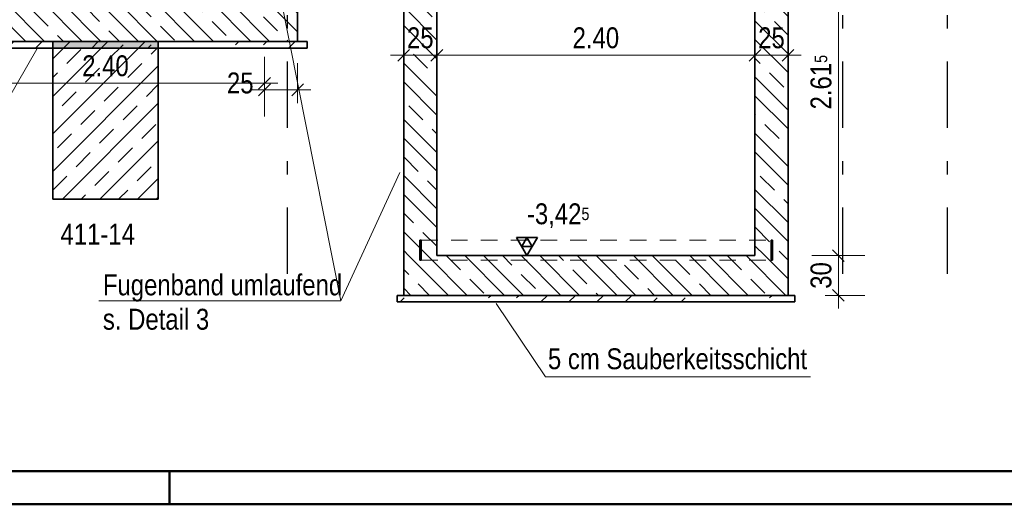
# Model space of a CAD drawing. Header units: millimetres. Extents: x -50 to 85, y 0 to 206.
# Tile 83 of 152: x 40.87 to 48.3, y 0 to 3.65. Entities that reach past the tile are written whole.
import ezdxf

# ---------------------------------------------------------------- set-up
doc = ezdxf.new("R2010")
doc.units = ezdxf.units.MM
doc.linetypes.add('DASHDOTX2', pattern=[2, 1, -0.5, 0, -0.5])
doc.linetypes.add('HIDDEN', pattern=[0.375, 0.25, -0.125])
doc.layers.add('Achsen', color=7, linetype='Continuous', lineweight=20)
doc.layers.add('Schraffuren', color=7, linetype='Continuous', lineweight=20)
doc.styles.add('Arial Narrow', font='ARIALN.TTF')
doc.dimstyles.new('Arch_Strakon_dimstyle', dxfattribs={"dimtxt": 15.75, "dimasz": 1, "dimexe": 1.25, "dimexo": 0.0625, "dimgap": 1, "dimtad": 0, "dimdec": 5, "dimzin": 12, "dimdsep": 46, "dimtxsty": 'Arial Narrow', "dimblk": 'Arrowhead_Tick', "dimsah": 1, "dimcen": 0, "dimse1": 1, "dimse2": 1, "dimclrd": 6, "dimclrt": 2, "dimazin": 0, "dimtfac": 1, "dimtdec": 4, "dimtmove": 0, "dimatfit": 3, "dimldrblk": 'NONE', "dimfxl": 1, "dimtvp": 1, "dimtolj": 1, "dimtzin": 0, "dimlwd": 13, "dimarcsym": 2})
pattern_1 = [(135, (0, 0), (-0.212132, -0.212132), []), (135, (-0.0707, -0.0707), (-0.212132, -0.212132), []), (135, (-0.14142, -0.14142), (-0.212132, -0.212132), [0.15, -0.1])]
pattern_2 = [(45, (0, 0), (-0.212132, 0.212132), [0.15, -0.1]), (45, (0, 0.21213), (-0.212132, 0.212132), [0.15, -0.1, 0.15, -0.1])]

# ---------------------------------------------------------------- blocks, each defined once
blk = doc.blocks.new('Arrowhead_Tick')
at = {"color": 0, "linetype": 'Continuous', "lineweight": -2}
for p, q in [((0, 20), (0, -10)), ((-1, 0), (0, 0)), ((10, 0), (0, 0))]:
    blk.add_line(p, q, dxfattribs=at)
at = {"color": 2, "linetype": 'Continuous', "lineweight": 35}
blk.add_line((4.42, 4.42), (-4.42, -4.42), dxfattribs=at)
blk = doc.blocks.new('*D30')
at = {"color": 6, "linetype": 'Continuous', "lineweight": 13}
blk.add_line((43.7767, 3.3865), (44.0067, 3.3865), dxfattribs=at)
at = {"layer": 'Defpoints', "color": 0}
for p in [(44.0167, 3.3865), (44.0167, 1.8756), (43.7667, 1.5756)]:
    blk.add_point(p, dxfattribs=at)
at = {"color": 6, "lineweight": 13, "xscale": 0.01, "yscale": 0.01, "zscale": 0.01}
blk.add_blockref('Arrowhead_Tick', (44.0167, 3.3865), dxfattribs=at)
at = {"color": 6, "lineweight": 13, "xscale": 0.01, "yscale": 0.01, "zscale": 0.01, "rotation": 180}
blk.add_blockref('Arrowhead_Tick', (43.7667, 3.3865), dxfattribs=at)
at = {"color": 2, "lineweight": 35, "insert": (43.8917, 3.5169), "char_height": 0.1575, "attachment_point": 5, "style": 'Arial Narrow'}
blk.add_mtext('\\A1;25', dxfattribs=at)
blk = doc.blocks.new('_None')
blk = doc.blocks.new('*D31')
at = {"color": 6, "linetype": 'Continuous', "lineweight": 13}
blk.add_line((44.0267, 3.3865), (46.4067, 3.3865), dxfattribs=at)
at = {"layer": 'Defpoints', "color": 0}
for p in [(46.4167, 3.3865), (44.0167, 1.8756), (46.4167, 1.8756)]:
    blk.add_point(p, dxfattribs=at)
at = {"color": 6, "lineweight": 13, "xscale": 0.01, "yscale": 0.01, "zscale": 0.01}
blk.add_blockref('Arrowhead_Tick', (46.4167, 3.3865), dxfattribs=at)
at = {"color": 6, "lineweight": 13, "xscale": 0.01, "yscale": 0.01, "zscale": 0.01, "rotation": 180}
blk.add_blockref('Arrowhead_Tick', (44.0167, 3.3865), dxfattribs=at)
at = {"color": 2, "lineweight": 35, "insert": (45.2167, 3.5169), "char_height": 0.1575, "attachment_point": 5, "style": 'Arial Narrow'}
blk.add_mtext('\\A1;2.40', dxfattribs=at)
blk = doc.blocks.new('*D32')
at = {"color": 6, "linetype": 'Continuous', "lineweight": 13}
blk.add_line((46.4267, 3.3865), (46.6567, 3.3865), dxfattribs=at)
at = {"layer": 'Defpoints', "color": 0}
for p in [(46.6667, 3.3865), (46.4167, 1.8756), (46.6667, 1.5756)]:
    blk.add_point(p, dxfattribs=at)
at = {"color": 6, "lineweight": 13, "xscale": 0.01, "yscale": 0.01, "zscale": 0.01}
blk.add_blockref('Arrowhead_Tick', (46.6667, 3.3865), dxfattribs=at)
at = {"color": 6, "lineweight": 13, "xscale": 0.01, "yscale": 0.01, "zscale": 0.01, "rotation": 180}
blk.add_blockref('Arrowhead_Tick', (46.4167, 3.3865), dxfattribs=at)
at = {"color": 2, "lineweight": 35, "insert": (46.5417, 3.5169), "char_height": 0.1575, "attachment_point": 5, "style": 'Arial Narrow'}
blk.add_mtext('\\A1;25', dxfattribs=at)
blk = doc.blocks.new('*D35')
at = {"color": 6, "linetype": 'Continuous', "lineweight": 13}
blk.add_line((47.0463, 1.5856), (47.0463, 1.8656), dxfattribs=at)
at = {"layer": 'Defpoints', "color": 0}
for p in [(46.4167, 1.8756), (47.0463, 1.8756), (46.6667, 1.5756)]:
    blk.add_point(p, dxfattribs=at)
at = {"color": 6, "lineweight": 13, "xscale": 0.01, "yscale": 0.01, "zscale": 0.01}
for p, rotation in [((47.0463, 1.8756), 90), ((47.0463, 1.5756), 270)]:
    blk.add_blockref('Arrowhead_Tick', p, dxfattribs=dict(at, rotation=rotation))
at = {"color": 2, "lineweight": 35, "insert": (46.9159, 1.7256), "char_height": 0.1575, "attachment_point": 5, "rotation": 90, "style": 'Arial Narrow'}
blk.add_mtext('\\A1;30', dxfattribs=at)
blk = doc.blocks.new('*D36')
at = {"color": 6, "linetype": 'Continuous', "lineweight": 13}
blk.add_line((47.0463, 1.8856), (47.0463, 4.4806), dxfattribs=at)
at = {"layer": 'Defpoints', "color": 0}
for p in [(44.8167, 4.4906), (47.0463, 4.4906), (46.4167, 1.8756)]:
    blk.add_point(p, dxfattribs=at)
at = {"color": 6, "lineweight": 13, "xscale": 0.01, "yscale": 0.01, "zscale": 0.01}
for p, rotation in [((47.0463, 4.4906), 90), ((47.0463, 1.8756), 270)]:
    blk.add_blockref('Arrowhead_Tick', p, dxfattribs=dict(at, rotation=rotation))
at = {"color": 2, "lineweight": 35, "insert": (46.9159, 3.1831), "char_height": 0.1575, "attachment_point": 5, "rotation": 90, "style": 'Arial Narrow'}
blk.add_mtext('\\A1;2.61{\\A1;\\H.6x;\\S5;}', dxfattribs=at)
blk = doc.blocks.new('*D40')
at = {"layer": 'Defpoints', "color": 0}
for p in [(40.3164, 3.7906), (42.7164, 3.7906), (42.7164, 3.1755)]:
    blk.add_point(p, dxfattribs=at)
at = {"layer": 'Schraffuren', "color": 6, "linetype": 'Continuous', "lineweight": 13}
blk.add_line((40.3264, 3.1755), (42.7064, 3.1755), dxfattribs=at)
at = {"layer": 'Schraffuren', "color": 6, "lineweight": 13, "xscale": 0.01, "yscale": 0.01, "zscale": 0.01}
blk.add_blockref('Arrowhead_Tick', (42.7164, 3.1755), dxfattribs=at)
at = {"layer": 'Schraffuren', "color": 6, "lineweight": 13, "xscale": 0.01, "yscale": 0.01, "zscale": 0.01, "rotation": 180}
blk.add_blockref('Arrowhead_Tick', (40.3164, 3.1755), dxfattribs=at)
at = {"layer": 'Schraffuren', "color": 2, "lineweight": 35, "insert": (41.5164, 3.3059), "char_height": 0.1575, "attachment_point": 5, "style": 'Arial Narrow'}
blk.add_mtext('\\A1;2.40', dxfattribs=at)
blk = doc.blocks.new('*D41')
at = {"layer": 'Defpoints', "color": 0}
for p in [(42.7164, 3.7906), (42.9664, 3.4906), (42.9664, 3.1255)]:
    blk.add_point(p, dxfattribs=at)
at = {"layer": 'Schraffuren', "color": 6, "linetype": 'Continuous', "lineweight": 13}
blk.add_line((42.7264, 3.1255), (42.9564, 3.1255), dxfattribs=at)
at = {"layer": 'Schraffuren', "color": 6, "lineweight": 13, "xscale": 0.01, "yscale": 0.01, "zscale": 0.01}
blk.add_blockref('Arrowhead_Tick', (42.9664, 3.1255), dxfattribs=at)
at = {"layer": 'Schraffuren', "color": 6, "lineweight": 13, "xscale": 0.01, "yscale": 0.01, "zscale": 0.01, "rotation": 180}
blk.add_blockref('Arrowhead_Tick', (42.7164, 3.1255), dxfattribs=at)
at = {"layer": 'Schraffuren', "color": 2, "lineweight": 35, "insert": (42.5333, 3.1763), "char_height": 0.1575, "attachment_point": 5, "style": 'Arial Narrow'}
blk.add_mtext('\\A1;25', dxfattribs=at)

msp = doc.modelspace()

# ---------------------------------------------------------------- hatches: boundary and pattern name
at = {"lineweight": 13}
h = msp.add_hatch(dxfattribs=at)
h.set_pattern_fill('wuB', color=6, scale=0.01, angle=135, style=0, pattern_type=2)
h.set_pattern_definition(pattern_1)
h.paths.add_polyline_path([(44.0167012, 1.8756344), (44.0167012, 4.4906344), (43.7667012, 4.4906356), (43.7667012, 1.8756344)])
h = msp.add_hatch(dxfattribs=at)
h.set_pattern_fill('wuB', color=6, scale=0.01, angle=135, style=0, pattern_type=2)
h.set_pattern_definition(pattern_1)
h.paths.add_polyline_path([(46.6667012, 1.8756344), (46.6667012, 4.4906344), (46.4167012, 4.4906344), (46.4167012, 1.8756344)])
h = msp.add_hatch(dxfattribs=at)
h.set_pattern_fill('wuB', color=6, scale=0.01, angle=135, style=0, pattern_type=2)
h.set_pattern_definition(pattern_1)
h.paths.add_polyline_path([(40.066368, 3.4906356), (42.9663736, 3.4906356), (42.9663736, 3.7906356), (40.066368, 3.7906356)])
at = {"lineweight": 13, "true_color": 0xe9e9e9}
msp.add_hatch(color=254, dxfattribs=at).paths.add_polyline_path([(41.1184397, 3.4406356), (41.9146108, 3.4406356), (41.9146108, 3.4906356), (41.1184397, 3.4906356)])
at = {"lineweight": 13}
h = msp.add_hatch(dxfattribs=at)
h.set_pattern_fill('wuB', color=6, scale=0.01, angle=135, style=0, pattern_type=2)
h.set_pattern_definition(pattern_1)
h.paths.add_polyline_path([(43.7667012, 1.5756344), (46.6667012, 1.5756344), (46.6667012, 1.8756344), (43.7667012, 1.8756344)])
at = {"layer": 'Schraffuren', "lineweight": 13}
h = msp.add_hatch(dxfattribs=at)
h.set_pattern_fill('uB', color=6, scale=0.01, angle=45, style=0, pattern_type=2)
h.set_pattern_definition(pattern_2)
h.paths.add_polyline_path([(39.9956573, 3.4406356), (43.0370843, 3.4406356), (43.0370843, 3.4906356), (39.9956573, 3.4906356)])
h = msp.add_hatch(dxfattribs=at)
h.set_pattern_fill('bB', color=6, scale=0.01, angle=45, style=0, pattern_type=2)
h.set_pattern_definition([(45, (0, 0), (-0.1414214, 0.1414214), [0.15, -0.1]), (45, (-0.07071, 0.07071), (-0.1414214, 0.1414214), [])])
h.paths.add_polyline_path([(41.1184397, 2.3006344), (41.9146108, 2.3006344), (41.9146108, 3.4906356), (41.1184397, 3.4906356)])
at = {"layer": 'Schraffuren', "lineweight": 13, "true_color": 0xff0000}
for points in [[(43.8887012, 1.8406344), (43.8987012, 1.8406344), (43.8987012, 1.9906344), (43.8887012, 1.9906344)], [(46.5395386, 1.8406344), (46.5495386, 1.8406344), (46.5495386, 1.9906344), (46.5395386, 1.9906344)]]:
    msp.add_hatch(color=1, dxfattribs=at).paths.add_polyline_path(points)
at = {"layer": 'Schraffuren', "lineweight": 13}
h = msp.add_hatch(dxfattribs=at)
h.set_pattern_fill('uB', color=6, scale=0.01, angle=45, style=0, pattern_type=2)
h.set_pattern_definition(pattern_2)
h.paths.add_polyline_path([(43.7167012, 1.5256344), (46.7167012, 1.5256344), (46.7167012, 1.5756344), (43.7167012, 1.5756344)])

# ---------------------------------------------------------------- linework, layer by layer
at = {"color": 2, "linetype": 'Continuous', "lineweight": 35}
for p, q in [((43.7667012, 4.4906356), (43.7667012, 1.8756344)), ((44.0167012, 4.4906344), (44.0167012, 1.8756344)), ((46.4167012, 4.4906344), (46.4167012, 1.8756344)), ((46.6667012, 4.4906344), (46.6667012, 1.8756344)), ((42.9663736, 3.7906356), (42.9663736, 3.4906356)), ((39.9956573, 3.4406356), (43.0370843, 3.4406356)), ((40.066368, 3.4906356), (42.9663736, 3.4906356)), ((41.1184397, 3.4906356), (41.1184397, 2.3006344)), ((41.9146108, 3.4906356), (41.9146108, 2.3006344)), ((42.9663736, 3.4906356), (43.0370843, 3.4906356)), ((43.0370843, 3.4906356), (43.0370843, 3.4406356)), ((41.1184397, 2.3006344), (41.9146108, 2.3006344)), ((44.7750414, 2.0120294), (44.6175414, 2.0120294)), ((44.6175414, 2.0120294), (44.6962914, 1.8756344)), ((44.6962914, 2.0120294), (44.6569164, 1.9438319)), ((44.6962914, 1.8756344), (44.7750414, 2.0120294)), ((44.7356664, 1.9438319), (44.6962914, 2.0120294)), ((43.8887012, 1.9906344), (43.8987012, 1.9906344)), ((43.8887012, 1.9906344), (43.8887012, 1.8406344)), ((43.8987012, 1.9906344), (43.8987012, 1.8406344)), ((44.6569164, 1.9438319), (44.7356664, 1.9438319)), ((46.5395386, 1.9906344), (46.5495386, 1.9906344)), ((46.5395386, 1.9906344), (46.5395386, 1.8406344)), ((46.5495386, 1.9906344), (46.5495386, 1.8406344)), ((43.7667012, 1.8756344), (43.7667012, 1.5756344)), ((44.0167012, 1.8756344), (46.4167012, 1.8756344)), ((46.6667012, 1.8756344), (46.6667012, 1.5756344)), ((43.8887012, 1.8406344), (43.8987012, 1.8406344)), ((46.5395386, 1.8406344), (46.5495386, 1.8406344)), ((43.7167012, 1.5756344), (43.7667012, 1.5756344)), ((43.7167012, 1.5756344), (43.7167012, 1.5256344)), ((43.7667012, 1.5756344), (46.6667012, 1.5756344)), ((46.6667012, 1.5756344), (46.7167012, 1.5756344)), ((46.7167012, 1.5756344), (46.7167012, 1.5256344)), ((43.7167012, 1.5256344), (46.7167012, 1.5256344))]:
    msp.add_line(p, q, dxfattribs=at)
at = {"color": 5, "linetype": 'Continuous', "lineweight": 18}
for p, q in [((43.2917629, 1.5352165), (42.8406379, 3.8156801)), ((40.526761, 2.6129776), (40.9983848, 3.4322239)), ((43.2917629, 1.5352165), (43.73689, 2.5011771)), ((43.2917629, 1.5352165), (41.4663848, 1.5352165)), ((44.8358073, 0.9610072), (44.463046, 1.5138674)), ((46.8359257, 0.9610072), (44.8358073, 0.9610072))]:
    msp.add_line(p, q, dxfattribs=at)
at = {"color": 6, "linetype": 'HIDDEN', "lineweight": 13, "ltscale": 0.5}
for p, q in [((43.8987012, 1.9906344), (46.5395386, 1.9906344)), ((43.8987012, 1.8406344), (46.5395386, 1.8406344))]:
    msp.add_line(p, q, dxfattribs=at)
at = {"color": 3, "linetype": 'Continuous', "lineweight": 25}
msp.add_line((44.6175414, 1.8756344), (45.1770602, 1.8756344), dxfattribs=at)
at = {"color": 4, "linetype": 'Continuous', "lineweight": 50}
for p, q in [((1, 0.25), (79.75, 0.25)), ((42, 0), (42, 0.25)), ((0, 0), (80, 0))]:
    msp.add_line(p, q, dxfattribs=at)
at = {"color": 9, "linetype": 'Continuous', "lineweight": 0}
for centre in [(41.1184397, 3.4406356), (41.9146108, 3.4406356)]:
    msp.add_circle(centre, 0.00111, dxfattribs=at)
at = {"layer": 'Achsen', "color": 3, "linetype": 'DASHDOTX2', "lineweight": 25, "ltscale": 0.5}
for p, q in [((42.8865329, 6.637983), (42.8865329, 1.5750716)), ((47.0765329, 6.637983), (47.0765329, 1.5750716)), ((47.8665329, 6.637983), (47.8665329, 1.5750716))]:
    msp.add_line(p, q, dxfattribs=at)

# ---------------------------------------------------------------- texts
at = {"color": 2, "lineweight": 35, "style": 'Arial Narrow'}
for s, p in [('5 cm Sauberkeitsschicht', (38.5458068, 2.6706753)), ('Fugenband umlaufend', (41.4968078, 1.5757805)), ('s. Detail 3', (41.4968078, 1.3168689)), ('5 cm Sauberkeitsschicht', (44.8549716, 1.0187049))]:
    msp.add_text(s, height=0.1575, dxfattribs=at).set_placement(p)
at = {"color": 2, "lineweight": 35, "insert": (44.6464144, 2.2693844), "char_height": 0.1575, "attachment_point": 1, "line_spacing_factor": 0.9, "style": 'Arial Narrow'}
msp.add_mtext(' -3,42{\\A1;\\H.6x;\\S5;}', dxfattribs=at)
at = {"layer": 'Schraffuren', "color": 2, "lineweight": 35, "style": 'Arial Narrow'}
msp.add_text('411-14', height=0.1575, dxfattribs=at).set_placement((41.1767954, 1.9591297))

# ---------------------------------------------------------------- dimensions: what is measured, and where the dimension line sits
at = {"lineweight": 35}
for base, p1, p2, text, picture, middle in [((47.0462914, 4.4906356), (46.4167012, 1.8756344), (44.8167012, 4.4906356), '2.61{\\A1;\\H.6x;\\S5;}', '*D36', (47.0462914, 3.183135)), ((47.0462914, 1.8756344), (46.6667012, 1.5756344), (46.4167012, 1.8756344), '30', '*D35', (47.0462914, 1.7256344))]:
    dim = msp.add_linear_dim(base=base, p1=p1, p2=p2, angle=90, text=text, dimstyle='Arch_Strakon_dimstyle', override={"dimscale": 0.01, "dimtxt": 15.75, "dimasz": 1, "dimgap": 5, "dimtad": 1, "dimjust": 0, "dimtih": 0, "dimtoh": 0, "dimdec": 6, "dimdsep": 46, "dimtxsty": 'Arial Narrow', "dimclrd": 6, "dimclrt": 2, "dimtix": 1, "dimtofl": 255, "dimtmove": 0, "dimatfit": 2, "dimfxl": 0, "dimfxlon": 0, "dimtvp": 31.746032, "dimlwd": 13}, dxfattribs=at)
    dim.commit()
    dim.dimension.update_dxf_attribs({"geometry": picture, "text_midpoint": middle, "dimtype": 160})
for base, p1, p2, text, override, picture, middle in [((44.0167012, 3.3864572), (43.7667012, 1.5756344), (44.0167012, 1.8756344), '25', {"dimscale": 0.01, "dimtxt": 15.75, "dimasz": 1, "dimgap": 5, "dimtad": 1, "dimjust": 0, "dimtih": 0, "dimtoh": 0, "dimdec": 3, "dimdsep": 46, "dimtxsty": 'Arial Narrow', "dimclrd": 6, "dimclrt": 2, "dimtix": 1, "dimtofl": 255, "dimtmove": 0, "dimatfit": 2, "dimfxl": 0, "dimfxlon": 0, "dimtvp": 31.746032, "dimlwd": 13}, '*D30', (43.8917012, 3.3864572)), ((46.4167012, 3.3864572), (44.0167012, 1.8756344), (46.4167012, 1.8756344), '2.40', {"dimscale": 0.01, "dimtxt": 15.75, "dimasz": 1, "dimgap": 5, "dimtad": 1, "dimjust": 0, "dimtih": 0, "dimtoh": 0, "dimdec": 6, "dimdsep": 46, "dimtxsty": 'Arial Narrow', "dimclrd": 6, "dimclrt": 2, "dimtix": 1, "dimtofl": 255, "dimtmove": 0, "dimatfit": 2, "dimfxl": 0, "dimfxlon": 0, "dimtvp": 31.746032, "dimlwd": 13}, '*D31', (45.2167012, 3.3864572)), ((46.6667012, 3.3864572), (46.4167012, 1.8756344), (46.6667012, 1.5756344), '25', {"dimscale": 0.01, "dimtxt": 15.75, "dimasz": 1, "dimgap": 5, "dimtad": 1, "dimjust": 0, "dimtih": 0, "dimtoh": 0, "dimdec": 3, "dimdsep": 46, "dimtxsty": 'Arial Narrow', "dimclrd": 6, "dimclrt": 2, "dimtix": 1, "dimtofl": 255, "dimtmove": 0, "dimatfit": 2, "dimfxl": 0, "dimfxlon": 0, "dimtvp": 31.746032, "dimlwd": 13}, '*D32', (46.5417012, 3.3864572))]:
    dim = msp.add_linear_dim(base=base, p1=p1, p2=p2, text=text, dimstyle='Arch_Strakon_dimstyle', override=override, dxfattribs=at)
    dim.commit()
    dim.dimension.update_dxf_attribs({"geometry": picture, "text_midpoint": middle, "dimtype": 160})
at = {"layer": 'Schraffuren', "lineweight": 35}
for base, p1, p2, text, override, picture, middle in [((42.7163736, 3.1754797), (40.316368, 3.7906356), (42.7163736, 3.7906356), '2.40', {"dimscale": 0.01, "dimtxt": 15.75, "dimasz": 1, "dimgap": 5, "dimtad": 1, "dimjust": 0, "dimtih": 0, "dimtoh": 0, "dimdec": 4, "dimdsep": 46, "dimtxsty": 'Arial Narrow', "dimclrd": 6, "dimclrt": 2, "dimtix": 1, "dimtofl": 255, "dimtmove": 0, "dimatfit": 2, "dimfxl": 0, "dimfxlon": 0, "dimtvp": 31.746032, "dimlwd": 13}, '*D40', (41.5163708, 3.1754797)), ((42.9663736, 3.1254797), (42.7163736, 3.7906356), (42.9663736, 3.4906356), '25', {"dimscale": 0.01, "dimtxt": 15.75, "dimasz": 1, "dimgap": 5, "dimtad": 0, "dimjust": 0, "dimtih": 0, "dimtoh": 0, "dimdec": 4, "dimdsep": 46, "dimtxsty": 'Arial Narrow', "dimclrd": 6, "dimclrt": 2, "dimtix": 0, "dimtofl": 255, "dimtmove": 2, "dimatfit": 2, "dimfxl": 0, "dimfxlon": 0, "dimtvp": 31.746032, "dimlwd": 13}, '*D41', (42.5333379, 3.1762976))]:
    dim = msp.add_linear_dim(base=base, p1=p1, p2=p2, text=text, dimstyle='Arch_Strakon_dimstyle', override=override, dxfattribs=at)
    dim.commit()
    dim.dimension.update_dxf_attribs({"geometry": picture, "text_midpoint": middle, "dimtype": 160})

doc.saveas('drawing.dxf')
